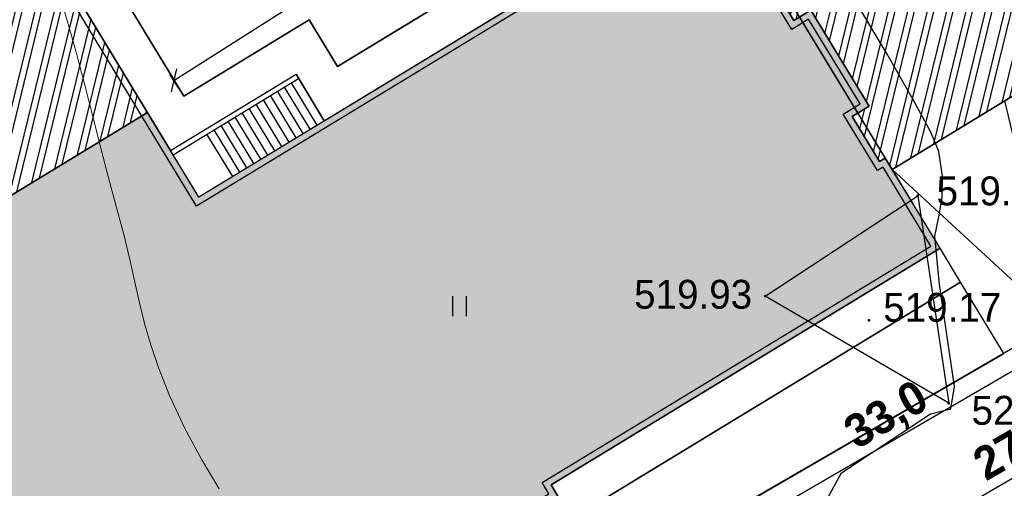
# Model space of a CAD drawing. Header units: millimetres. Extents: x 767170 to 66149698, y -983507 to 2493658.
# Tile 210 of 226: x 2842058 to 2871916, y -577585 to -563383. Entities that reach past the tile are written whole.
import ezdxf

# ---------------------------------------------------------------- set-up
doc = ezdxf.new("R2010")
doc.units = ezdxf.units.MM
for name, color, linetype in [('(004) Точки рельефа', 7, 'Continuous'), ('(031) Горизонтали', 42, 'Continuous'), ('(035) Откосы', 7, 'Continuous'), ('(036) Растительность', 7, 'Continuous'), ('YQ_DIM', 3, 'Continuous')]:
    doc.layers.add(name, color=color, linetype=linetype)
doc.layers.add('(032) Горизонтали утолщенные', color=32, linetype='Continuous', lineweight=30)
doc.styles.add('D-431', font='txt')
doc.styles.add('FAYZXON', font='GOTHICB.TTF')
doc.styles.get("Standard").update_dxf_attribs({"font": 'isocpeui.ttf'})
doc.linetypes.add('ОТКОСЫ_УКРЕП', pattern='A,0.5,["|",Standard,S=1.2,R=0,X=0,Y=-1.2],0.8,[".",Standard,S=1,R=0.1,X=0.1,Y=-1.2],0.1,["|",Standard,S=0.5,R=0,X=0,Y=-0.5],0', length=1.4)
doc.dimstyles.new('MAGENTA genplan dimension', dxfattribs={"dimtxt": 1000, "dimasz": 500, "dimexe": 200, "dimexo": 300, "dimgap": 100, "dimtad": 1, "dimdec": 1, "dimlfac": 0.001, "dimzin": 1, "dimtxsty": 'FAYZXON', "dimblk": 'OBLIQUE', "dimcen": 0, "dimclrd": 142, "dimclre": 142, "dimclrt": 6, "dimadec": 0, "dimazin": 0, "dimtfac": 1, "dimtdec": 1, "dimtmove": 0, "dimatfit": 3, "dimldrblk": 'OBLIQUE', "dimfxl": 1, "dimlwd": 30, "dimlwe": 30, "dimarcsym": 0})

# ---------------------------------------------------------------- blocks, each defined once
blk = doc.blocks.new('A$C2cdd6916')
h = blk.add_hatch(color=1)
h.dxf.hatch_style = 1
h.paths.add_polyline_path([(16401.238, -4652.593), (12042.877, -7301.119), (10692.648, -5079.21), (11718.144, -4456.027), (9225.414, -354.04), (9994.537, 113.347), (7294.079, 4557.166), (6524.956, 4089.779), (4032.226, 8191.765), (3006.729, 7568.583), (1656.5, 9790.492), (26610.253, 24954.602), (28168.21, 22390.86), (31159.242, 24208.476), (35090.313, 26597.342), (27092.803, 39757.883), (26750.971, 39550.156), (23865.782, 40254.206), (20705.813, 41025.308), (19934.711, 37865.339), (16774.743, 38636.441), (16003.641, 35476.472), (12843.672, 36247.575), (12072.57, 33087.606), (8912.601, 33858.708), (8141.499, 30698.739), (4981.531, 31469.841), (4210.429, 28309.873), (1050.46, 29080.975), (279.358, 25921.006), (-2880.611, 26692.108), (-3651.713, 23532.14), (-4355.763, 20646.951), (-16319.891, 13376.488), (-19205.079, 14080.537), (-22365.048, 14851.639), (-23136.15, 11691.671), (-26296.119, 12462.773), (-27067.221, 9302.804), (-30227.189, 10073.906), (-30998.291, 6913.938), (-34158.26, 7685.04), (-34929.362, 4525.071), (-38089.331, 5296.173), (-38860.433, 2136.205), (-42020.401, 2907.307), (-42791.503, -252.662), (-45951.472, 518.44), (-46722.574, -2641.528), (-47426.624, -5526.717), (-47768.456, -5734.445), (-39770.946, -18894.986), (-32848.844, -14688.503), (-34406.8, -12124.761), (-9453.047, 3039.348), (-8102.818, 817.438), (-9128.315, 194.256), (-6635.585, -3907.731), (-7404.707, -4375.118), (-4704.249, -8818.937), (-3935.127, -8351.55), (-1442.396, -12453.537), (-416.9, -11830.354), (933.329, -14052.264), (-3425.032, -16700.79), (-1867.075, -19264.531), (-17591.358, -28819.998), (-15929.538, -31554.655), (-15758.622, -31450.792), (-14927.712, -32818.121), (-15440.46, -33129.712), (-13674.776, -36035.286), (-13162.028, -35723.695), (-12331.118, -37091.024), (-12502.034, -37194.887), (-12294.306, -37536.72), (-10840.214, -39929.545), (952.998, -32762.946), (1160.726, -33104.778), (5091.797, -30715.911), (5507.252, -31399.576), (10207.445, -28543.322), (9791.99, -27859.658), (12013.899, -26509.429), (12844.81, -27876.758), (18826.874, -24241.526), (17995.963, -22874.197), (20217.873, -21523.968), (20633.328, -22207.633), (25333.521, -19351.379), (24918.066, -18667.715), (28849.137, -16278.848), (28641.409, -15937.016), (40434.621, -8770.416), (38772.801, -6035.759), (38601.885, -6139.622), (37770.975, -4772.293), (38283.723, -4460.702), (36518.039, -1555.128), (36005.291, -1866.719), (35174.381, -499.39), (35345.297, -395.527), (35137.569, -53.694), (33683.477, 2339.131), (17959.194, -7216.335)])
h = blk.add_hatch()
h.set_pattern_fill('ANSI32', color=1, scale=60, angle=31.2865699)
h.set_pattern_definition([(76.28657, (-422045.4, -371330.9), (-555.2086, 135.48314), []), (76.28657, (-421815.2, -371191), (-555.2086, 135.48314), [])])
edge = h.paths.add_edge_path()
edge.add_line((12558.278, 1671.303), (13156.485, 2034.826))
edge.add_line((13156.485, 2034.826), (12076.302, 3812.354))
edge.add_arc((12013.983, 3914.903), 120, 121.2865699, 301.2865699, ccw=False)
edge.add_line((11951.665, 4017.453), (10456.027, 6478.645))
edge.add_line((10456.027, 6478.645), (9857.821, 6115.122))
edge.add_line((9857.821, 6115.122), (7572.818, 9875.277))
edge.add_line((7572.818, 9875.277), (28168.21, 22390.86))
edge.add_line((28168.21, 22390.86), (26610.253, 24954.602))
edge.add_line((26610.253, 24954.602), (1656.5, 9790.492))
edge.add_line((1656.5, 9790.492), (3006.729, 7568.583))
edge.add_line((3006.729, 7568.583), (4032.226, 8191.765))
edge.add_line((4032.226, 8191.765), (6524.956, 4089.779))
edge.add_line((6524.956, 4089.779), (7294.079, 4557.166))
edge.add_line((7294.079, 4557.166), (9994.537, 113.347))
edge.add_line((9994.537, 113.347), (9225.414, -354.04))
edge.add_line((9225.414, -354.04), (11718.144, -4456.027))
edge.add_line((11718.144, -4456.027), (10692.648, -5079.21))
edge.add_line((10692.648, -5079.21), (12042.877, -7301.119))
edge.add_line((12042.877, -7301.119), (16401.238, -4652.593))
edge.add_line((16401.238, -4652.593), (12558.278, 1671.303))
edge = h.paths.add_edge_path()
edge.add_line((-3935.127, -8351.55), (-4704.249, -8818.937))
edge.add_line((-4704.249, -8818.937), (-7404.707, -4375.118))
edge.add_line((-7404.707, -4375.118), (-6635.585, -3907.731))
edge.add_line((-6635.585, -3907.731), (-9128.315, 194.256))
edge.add_line((-9128.315, 194.256), (-8102.818, 817.438))
edge.add_line((-8102.818, 817.438), (-9453.047, 3039.348))
edge.add_line((-9453.047, 3039.348), (-34406.8, -12124.761))
edge.add_line((-34406.8, -12124.761), (-32848.844, -14688.503))
edge.add_line((-32848.844, -14688.503), (-12253.452, -2172.92))
edge.add_line((-12253.452, -2172.92), (-9968.449, -5933.074))
edge.add_line((-9968.449, -5933.074), (-10566.655, -6296.598))
edge.add_line((-10566.655, -6296.598), (-9071.017, -8757.79))
edge.add_arc((-9008.699, -8860.339), 120, -58.7134301, 121.2865699, ccw=False)
edge.add_line((-8946.381, -8962.889), (-7866.197, -10740.417))
edge.add_line((-7866.197, -10740.417), (-7267.991, -10376.893))
edge.add_line((-7267.991, -10376.893), (-3425.032, -16700.79))
edge.add_line((-3425.032, -16700.79), (933.329, -14052.264))
edge.add_line((933.329, -14052.264), (-416.9, -11830.354))
edge.add_line((-416.9, -11830.354), (-1442.396, -12453.537))
edge.add_line((-1442.396, -12453.537), (-3935.127, -8351.55))
h.paths.add_polyline_path([(41974.214, 4100.856), (35137.569, -53.694), (35345.297, -395.527), (35174.381, -499.39), (36005.291, -1866.719), (36518.039, -1555.128), (38283.723, -4460.702), (37770.975, -4772.293), (38601.885, -6139.622), (38772.801, -6035.759), (38980.529, -6377.591), (45817.173, -2223.04)])
h.paths.add_polyline_path([(-15440.46, -33129.712), (-14927.712, -32818.121), (-15758.622, -31450.792), (-15929.538, -31554.655), (-16137.265, -31212.823), (-22973.91, -35367.374), (-19130.951, -41691.27), (-12294.306, -37536.72), (-12502.034, -37194.887), (-12331.118, -37091.024), (-13162.028, -35723.695), (-13674.776, -36035.286)])
h.paths.add_polyline_path([(22981.424, -31078.171), (16999.36, -34713.402), (12844.81, -27876.758), (18826.874, -24241.526)])
h.paths.add_polyline_path([(31886.288, 23012.063), (28895.256, 21194.447), (28168.21, 22390.86), (31159.242, 24208.476)])
h.paths.add_polyline_path([(-35112.829, -17702.532), (-32121.797, -15884.916), (-32848.844, -14688.503), (-35839.876, -16506.119)])
for p, q in [((17102.318, -5806.277), (20905.202, -3495.308)), ((21762.078, -4905.366), (20905.202, -3495.308)), ((17180.216, -5934.464), (20983.099, -3623.495)), ((21548.433, -5035.196), (20769.454, -3753.325)), ((20907.497, -5424.685), (20128.519, -4142.814)), ((21121.142, -5294.855), (20342.164, -4012.985)), ((21334.787, -5165.026), (20555.809, -3883.155)), ((20480.207, -5684.345), (19701.229, -4402.474)), ((20693.852, -5554.515), (19914.874, -4272.644)), ((20052.917, -5944.004), (19273.938, -4662.133)), ((20266.562, -5814.174), (19487.583, -4532.303)), ((19411.981, -6333.493), (18633.003, -5051.622)), ((19625.626, -6203.663), (18846.648, -4921.792)), ((19839.271, -6073.834), (19060.293, -4791.963)), ((18984.691, -6593.152), (18205.713, -5311.282)), ((19198.336, -6463.323), (18419.358, -5181.452))]:
    blk.add_line(p, q)
for points in [[(12013.899, -26509.429), (12844.81, -27876.758), (18826.874, -24241.526), (17995.963, -22874.197), (20217.873, -21523.968), (20633.328, -22207.633), (25333.521, -19351.379), (24918.066, -18667.715), (28849.137, -16278.848), (28641.409, -15937.016), (40434.621, -8770.416), (38772.801, -6035.759), (38601.885, -6139.622), (37770.975, -4772.293), (38283.723, -4460.702), (36518.039, -1555.128), (36005.291, -1866.719), (35174.381, -499.39)], [(33683.477, 2339.131), (17959.194, -7216.335), (12558.278, 1671.303)], [(12013.899, -26509.429), (12844.81, -27876.758), (18826.874, -24241.526), (17995.963, -22874.197), (20217.873, -21523.968), (20633.328, -22207.633), (25333.521, -19351.379), (24918.066, -18667.715), (28849.137, -16278.848), (28641.409, -15937.016), (40434.621, -8770.416), (38772.801, -6035.759), (38601.885, -6139.622), (37770.975, -4772.293), (38283.723, -4460.702), (36518.039, -1555.128), (36005.291, -1866.719), (35174.381, -499.39)], [(33683.477, 2339.131), (17959.194, -7216.335), (16401.238, -4652.593), (12042.877, -7301.119), (10692.648, -5079.21), (11718.144, -4456.027), (9225.414, -354.04)]]:
    blk.add_lwpolyline(points)
at = {"color": 2, "lineweight": 30}
for points in [[(12080.952, -26234.649), (12911.862, -27601.978), (18552.094, -24174.474), (17721.184, -22807.145), (20284.925, -21249.188), (20700.38, -21932.853), (25058.741, -19284.327), (24643.286, -18600.662), (28574.357, -16211.796), (28366.629, -15869.964), (40159.841, -8703.364), (38705.749, -6310.538), (38534.833, -6414.402), (37496.195, -4705.241), (38008.943, -4393.65), (36450.987, -1829.908), (35938.239, -2141.499), (34899.601, -432.338)], [(33616.424, 2064.351), (17892.142, -7491.115), (12283.499, 1738.355)]]:
    blk.add_lwpolyline(points, dxfattribs=at)
blk.add_lwpolyline([(12558.278, 1671.303), (13156.485, 2034.826), (12076.302, 3812.354, -1), (11951.665, 4017.453), (10456.027, 6478.645), (9857.821, 6115.122), (7572.818, 9875.277), (28168.21, 22390.86), (26610.253, 24954.602), (1656.5, 9790.492), (3006.729, 7568.583), (4032.226, 8191.765), (6524.956, 4089.779), (7294.079, 4557.166), (9994.537, 113.347), (9225.414, -354.04), (11718.144, -4456.027), (10692.648, -5079.21), (12042.877, -7301.119), (16401.238, -4652.593)], format="xyb", close=True)
blk.add_lwpolyline([(41974.214, 4100.856), (35137.569, -53.694), (35345.297, -395.527), (35174.381, -499.39), (36005.291, -1866.719), (36518.039, -1555.128), (38283.723, -4460.702), (37770.975, -4772.293), (38601.885, -6139.622), (38772.801, -6035.759), (38980.529, -6377.591), (45817.173, -2223.04)], close=True)
blk = doc.blocks.new('I04010')
for p, q in [((-0.412273, 0.007146), (-0.412273, 1.207146)), ((0.387727, 1.207146), (0.387727, 0.007146))]:
    blk.add_line(p, q)
blk = doc.blocks.new('A$C05d28b1e')
at = {"layer": '(004) Точки рельефа', "color": 7, "linetype": 'ByBlock', "lineweight": -2}
for p in [(-63459, 28848), (-68083, 25806), (-64935, 25075), (-62519, 22556)]:
    blk.add_point(p, dxfattribs=at)
at = {"layer": '(031) Горизонтали', "color": 42, "linetype": 'Continuous', "lineweight": 0, "ltscale": 600}
blk.add_lwpolyline([(-84637, 19961), (-85162, 20839), (-85678, 21791), (-86142, 22790), (-86467, 23611), (-86713, 24328), (-86902, 24978), (-87056, 25601), (-87198, 26232), (-87349, 26911), (-87534, 27674), (-87773, 28560), (-88011, 29430), (-88243, 30328), (-88476, 31252), (-88715, 32196), (-88966, 33157), (-89237, 34129), (-89532, 35110)], dxfattribs=at)
at = {"layer": '(032) Горизонтали утолщенные', "color": 32, "linetype": 'Continuous', "lineweight": 30, "ltscale": 600}
for points in [[(-63072, 22234), (-62453, 22389), (-62342, 23064), (-62342, 23064), (-62342, 23064), (-62342, 23064), (-62795, 26152), (-62795, 26152), (-62935, 27618), (-62813, 28205), (-62720, 28796), (-62705, 29440), (-62817, 30185), (-63062, 30769), (-63603, 31777), (-64387, 33138), (-65366, 34780)], [(-67636, 17101), (-67380, 17552), (-66480, 19160), (-65774, 20450), (-65774, 20450), (-65774, 20450), (-63072, 22234)]]:
    blk.add_lwpolyline(points, dxfattribs=at)
at = {"layer": '(035) Откосы', "linetype": 'ОТКОСЫ_УКРЕП', "ltscale": 600}
blk.add_lwpolyline([(-68083, 25806), (-63459, 28848), (-62519, 22556), (-68083, 25806)], dxfattribs=at)
at = {"layer": '(036) Растительность', "linetype": 'Continuous', "xscale": 500, "yscale": 500, "zscale": 500}
blk.add_blockref('I04010', (-77344, 25195), dxfattribs=at)
at = {"layer": '(004) Точки рельефа', "linetype": 'ByBlock', "char_height": 875, "attachment_point": 4, "style": 'D-431'}
for s, insert in [('519.95', (-62887, 28987)), ('519.93', (-72058, 25854)), ('519.17', (-64502, 25458)), ('520.07', (-61825, 22338))]:
    blk.add_mtext(s, dxfattribs=dict(at, insert=insert))
blk = doc.blocks.new('_Oblique')
at = {"color": 0, "linetype": 'ByBlock', "lineweight": -2}
blk.add_line((-0.5, -0.5), (0.5, 0.5), dxfattribs=at)
blk = doc.blocks.new('*D1616')
at = {"layer": 'YQ_DIM', "color": 142, "lineweight": 30, "transparency": 16777216}
for p, q in [((2862053, -516701), (2862487, -516452)), ((2862313, -516552), (2900115, -582350)), ((2899855, -582500), (2900289, -582250))]:
    blk.add_line(p, q, dxfattribs=at)
at = {"layer": 'YQ_DIM', "color": 142, "lineweight": 30, "transparency": 16777216, "xscale": 500, "yscale": 500, "zscale": 500}
for p, rotation in [((2862313, -516552), 119.8780372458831), ((2900115, -582350), 299.878037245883)]:
    blk.add_blockref('_Oblique', p, dxfattribs=dict(at, rotation=rotation))
at = {"layer": 'YQ_DIM', "color": 6, "transparency": 16777216, "insert": (2881817, -549105), "char_height": 1000, "attachment_point": 5, "rotation": 299.878, "style": 'FAYZXON'}
blk.add_mtext('75,9', dxfattribs=at)
blk = doc.blocks.new('*D1665')
at = {"layer": 'YQ_DIM', "color": 142, "lineweight": 30, "transparency": 16777216}
for p, q in [((2860930, -583784), (2884356, -570205)), ((2884507, -570464), (2884256, -570031)), ((2861080, -584044), (2860829, -583611))]:
    blk.add_line(p, q, dxfattribs=at)
at = {"layer": 'YQ_DIM', "color": 142, "lineweight": 30, "transparency": 16777216, "xscale": 500, "yscale": 500, "zscale": 500}
for p, rotation in [((2884356, -570205), 30.0993965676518), ((2860930, -583784), 210.0993965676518)]:
    blk.add_blockref('_Oblique', p, dxfattribs=dict(at, rotation=rotation))
at = {"layer": 'YQ_DIM', "color": 6, "transparency": 16777216, "insert": (2872294, -576393), "char_height": 1000, "attachment_point": 5, "rotation": 30.0994, "style": 'FAYZXON'}
blk.add_mtext('27,1', dxfattribs=at)
blk = doc.blocks.new('*D1580')
at = {"layer": 'YQ_DIM', "color": 142, "lineweight": 30, "transparency": 16777216}
for p, q in [((2882835, -567503), (2883086, -567936)), ((2882986, -567763), (2854463, -584297)), ((2854312, -584037), (2854563, -584470))]:
    blk.add_line(p, q, dxfattribs=at)
at = {"layer": 'YQ_DIM', "color": 142, "lineweight": 30, "transparency": 16777216, "xscale": 500, "yscale": 500, "zscale": 500}
for p, rotation in [((2882986, -567763), 30.09939656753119), ((2854463, -584297), 210.0993965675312)]:
    blk.add_blockref('_Oblique', p, dxfattribs=dict(at, rotation=rotation))
at = {"layer": 'YQ_DIM', "color": 6, "transparency": 16777216, "insert": (2868375, -575428), "char_height": 1000, "attachment_point": 5, "rotation": 30.0994, "style": 'FAYZXON'}
blk.add_mtext('33,0', dxfattribs=at)
blk = doc.blocks.new('*D1796')
at = {"color": 142, "lineweight": 30, "transparency": 16777216}
for p, q in [((2861414, -556201), (2861164, -555808)), ((2846733, -565221), (2861272, -555977)), ((2846876, -565445), (2846626, -565052))]:
    blk.add_line(p, q, dxfattribs=at)
at = {"color": 142, "lineweight": 30, "transparency": 16777216, "xscale": 500, "yscale": 500, "zscale": 500}
for p, rotation in [((2861272, -555977), 32.45061916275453), ((2846733, -565221), 212.4506191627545)]:
    blk.add_blockref('_Oblique', p, dxfattribs=dict(at, rotation=rotation))
at = {"color": 6, "transparency": 16777216, "insert": (2853629, -560012), "char_height": 1000, "attachment_point": 5, "rotation": 32.4506, "style": 'FAYZXON'}
blk.add_mtext('17,2', dxfattribs=at)

msp = doc.modelspace()

# ---------------------------------------------------------------- block references
msp.add_blockref('A$C2cdd6916', (2829531.98, -561540.58, -3656))

# ---------------------------------------------------------------- next in the draw order: block references
at = {"color": 5, "lineweight": 50}
msp.add_blockref('A$C05d28b1e', (2932748.06, -597565.05), dxfattribs=at)

# ---------------------------------------------------------------- next in the draw order: linework, layer by layer
msp.add_lwpolyline([(2859107.96, -552281.68, 0.4142137), (2854998.8, -551225.84), (2845855.99, -556630.65), (2846900.89, -558350.11), (2843738.94, -560271.59), (2847036.62, -565698.18), (2850839.5, -563387.21), (2851696.38, -564797.27), (2862058.74, -558500.18), (2862596.22, -558182.44)], format="xyb", close=True)
for points in [[(2875349.16, -563763.62), (2868512.51, -567918.17), (2864669.55, -561594.27), (2871506.2, -557439.72)], [(2870589.79, -571336.49), (2869966.61, -570311), (2858173.39, -577477.59), (2858381.12, -577819.43), (2854450.05, -580208.29), (2854865.51, -580891.96), (2850165.31, -583748.21), (2849749.86, -583064.55), (2847527.95, -584414.78), (2848358.86, -585782.1), (2848969.59, -586787.11), (2850008, -586185.18), (2849176.63, -584817.09), (2849347.54, -584713.23), (2849763, -585396.89), (2856514.18, -581294.27), (2856098.73, -580610.61), (2860029.8, -578221.74), (2859822.07, -577879.91)], [(2871901.16, -573494.47), (2870589.79, -571336.49), (2859822.07, -577879.91), (2860029.8, -578221.74), (2856098.73, -580610.61), (2856514.18, -581294.27), (2849763, -585396.89), (2849347.54, -584713.23), (2849176.63, -584817.09), (2850008, -586185.18)]]:
    msp.add_lwpolyline(points, close=True)
at = {"lineweight": 30}
for points in [[(2851696.38, -564797.27), (2862596.22, -558182.44)], [(2862058.74, -558500.18), (2851696.38, -564797.27)], [(2851294.06, -566445.95), (2863215.21, -559201.6)], [(2842090.26, -559869.28), (2846634.3, -567346.86)], [(2847036.62, -565698.18), (2843738.94, -560271.59)], [(2843738.94, -560271.59), (2847036.62, -565698.18)], [(2850839.5, -563387.21), (2847036.62, -565698.18)], [(2847036.62, -565698.18), (2850839.5, -563387.21)], [(2851696.38, -564797.27), (2850839.5, -563387.21)], [(2850839.5, -563387.21), (2851696.38, -564797.27)], [(2846634.3, -567346.86), (2850437.19, -565035.89)], [(2850437.19, -565035.89), (2851294.06, -566445.95)], [(2882684.71, -567243.61), (2854161.64, -583777.46)], [(2869966.61, -570311), (2858173.39, -577477.59)], [(2870589.79, -571336.49), (2869966.61, -570311)], [(2859822.07, -577879.91), (2870589.79, -571336.49)], [(2870589.79, -571336.49), (2859822.07, -577879.91)], [(2871901.16, -573494.47), (2870589.79, -571336.49)], [(2850008, -586185.18), (2871901.16, -573494.47)], [(2858173.39, -577477.59), (2858381.12, -577819.43)]]:
    msp.add_lwpolyline(points, dxfattribs=at)
for points in [[(2862621.24, -558224.17), (2869135.44, -568943.82)], [(2862058.74, -558500.18), (2851696.38, -564797.27), (2850839.5, -563387.21), (2847036.62, -565698.18), (2843738.94, -560271.59)], [(2842090.26, -559869.28), (2846634.3, -567346.86), (2850437.19, -565035.89), (2851294.06, -566445.95), (2863215.21, -559201.6)]]:
    msp.add_lwpolyline(points)
msp.add_lwpolyline([(2883781.47, -563153.68, -0.41308244), (2882684.71, -567243.61), (2854161.64, -583777.46), (2857816.03, -589791.04), (2856690.95, -590430.89), (2865866.46, -606564.75, -0.4211503), (2864679.74, -610689.91), (2848745.31, -619260.31, -0.41421356), (2844682.17, -618039.28), (2836159.36, -602193.32, -0.40491155), (2837296.93, -598176.79), (2839797.86, -596727.09), (2837872.49, -593558.75), (2813410.69, -608423.9), (2799977.64, -616587.01, -0.42549526), (2795798.07, -615481.75), (2784604.8, -595361.87, -0.40656026)], format="xyb")
at = {"lineweight": 30, "elevation": -3656}
msp.add_lwpolyline([(2868512.51, -567918.17), (2873538.43, -572545.4), (2871930.83, -565840.89)], dxfattribs=at)

# ---------------------------------------------------------------- next in the draw order: dimensions: what is measured, and where the dimension line sits
dim = msp.add_aligned_dim(p1=(2847036.62, -565698.18), p2=(2861575.02, -556453.8), distance=565.43, dimstyle='MAGENTA genplan dimension')
dim.commit()
dim.dimension.update_dxf_attribs({"geometry": '*D1796', "text_midpoint": (2853629.41, -560012.22)})
at = {"layer": 'YQ_DIM'}
for p1, p2, picture, middle in [((2861792.88, -516850.78), (2899594.97, -582648.98), '*D1616', (2881816.95, -549104.68)), ((2882684.71, -567243.61), (2854161.64, -583777.46), '*D1580', (2868375.45, -575428.2)), ((2861230.53, -584303.31), (2884657.29, -570723.62), '*D1665', (2872294.38, -576392.94))]:
    dim = msp.add_aligned_dim(p1=p1, p2=p2, distance=600, dimstyle='MAGENTA genplan dimension', dxfattribs=at)
    dim.commit()
    dim.dimension.update_dxf_attribs({"geometry": picture, "text_midpoint": middle})

doc.saveas('drawing.dxf')
